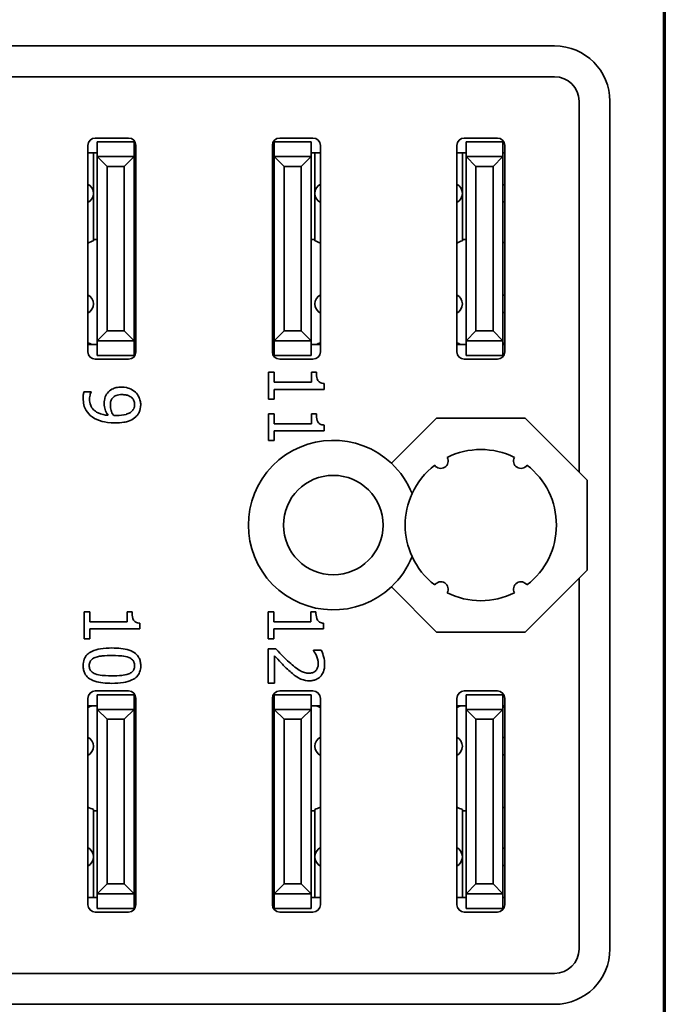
# Model space of a CAD drawing. Header units: millimetres. Extents: x 37 to 174, y 22 to 278.
# Tile 3 of 6: x 60 to 77, y 39 to 66. Entities that reach past the tile are written whole.
import ezdxf

# ---------------------------------------------------------------- set-up
doc = ezdxf.new("R2010")
doc.units = ezdxf.units.MM
doc.layers.add('Visible (ISO)', color=7, linetype='Continuous', lineweight=35)

msp = doc.modelspace()

# ---------------------------------------------------------------- linework, layer by layer
at = {"layer": 'Visible (ISO)'}
for p, q in [((77.135, 34.945), (77.135, 69.27)), ((77.085, 69.058), (77.085, 35.158)), ((40.135, 65.108), (74.135, 65.108)), ((40.135, 64.271), (74.135, 64.271)), ((74.798, 63.608), (74.798, 53.546)), ((75.635, 63.608), (75.635, 40.608)), ((61.685, 62.608), (62.585, 62.608)), ((61.735, 62.507), (62.735, 62.507)), ((61.735, 62.308), (61.735, 62.507)), ((62.735, 62.507), (62.735, 62.308)), ((66.535, 62.507), (67.535, 62.507)), ((66.535, 62.308), (66.535, 62.507)), ((66.685, 62.608), (67.585, 62.608)), ((67.535, 62.507), (67.535, 62.308)), ((71.685, 62.608), (72.585, 62.608)), ((71.735, 62.507), (72.735, 62.507)), ((71.735, 62.308), (71.735, 62.507)), ((72.735, 62.507), (72.735, 62.308)), ((61.485, 56.808), (61.485, 62.408)), ((61.735, 62.308), (61.735, 62.108)), ((62.735, 62.108), (62.735, 62.308)), ((62.785, 62.408), (62.785, 56.808)), ((66.485, 56.808), (66.485, 62.408)), ((66.535, 62.308), (66.535, 62.108)), ((67.535, 62.108), (67.535, 62.308)), ((67.785, 62.408), (67.785, 56.808)), ((71.485, 56.808), (71.485, 62.408)), ((71.735, 62.308), (71.735, 62.108)), ((72.735, 62.108), (72.735, 62.308)), ((72.785, 62.408), (72.785, 56.808)), ((61.735, 62.208), (61.485, 62.208)), ((61.635, 62.208), (61.635, 61.108)), ((61.735, 62.108), (61.735, 57.108)), ((62.735, 62.108), (61.735, 62.108)), ((61.735, 62.108), (62.003, 61.84)), ((62.467, 61.84), (62.735, 62.108)), ((62.785, 62.208), (62.735, 62.208)), ((62.735, 57.108), (62.735, 62.108)), ((66.535, 62.208), (66.485, 62.208)), ((66.535, 62.108), (66.535, 57.108)), ((67.535, 62.108), (66.535, 62.108)), ((66.535, 62.108), (66.803, 61.84)), ((67.267, 61.84), (67.535, 62.108)), ((67.785, 62.208), (67.535, 62.208)), ((67.535, 57.108), (67.535, 62.108)), ((67.635, 61.108), (67.635, 62.208)), ((71.735, 62.208), (71.485, 62.208)), ((71.635, 62.208), (71.635, 61.108)), ((71.735, 62.108), (71.735, 57.108)), ((72.735, 62.108), (71.735, 62.108)), ((71.735, 62.108), (72.003, 61.84)), ((72.467, 61.84), (72.735, 62.108)), ((72.785, 62.208), (72.735, 62.208)), ((72.735, 57.108), (72.735, 62.108)), ((62.003, 57.376), (62.003, 61.84)), ((62.003, 61.84), (62.467, 61.84)), ((62.467, 61.84), (62.467, 57.376)), ((66.803, 57.376), (66.803, 61.84)), ((66.803, 61.84), (67.267, 61.84)), ((67.267, 61.84), (67.267, 57.376)), ((72.003, 57.376), (72.003, 61.84)), ((72.003, 61.84), (72.467, 61.84)), ((72.467, 61.84), (72.467, 57.376)), ((61.635, 61.108), (61.635, 59.822)), ((67.635, 59.822), (67.635, 61.108)), ((71.635, 61.108), (71.635, 59.822)), ((61.735, 59.858), (61.635, 59.858)), ((67.635, 59.858), (67.535, 59.858)), ((71.735, 59.858), (71.635, 59.858)), ((62.003, 57.376), (61.735, 57.108)), ((62.467, 57.376), (62.003, 57.376)), ((62.735, 57.108), (62.467, 57.376)), ((66.803, 57.376), (66.535, 57.108)), ((67.267, 57.376), (66.803, 57.376)), ((67.535, 57.108), (67.267, 57.376)), ((72.003, 57.376), (71.735, 57.108)), ((72.467, 57.376), (72.003, 57.376)), ((72.735, 57.108), (72.467, 57.376)), ((61.735, 57.008), (61.485, 57.008)), ((61.735, 57.108), (61.735, 56.908)), ((61.735, 57.108), (62.735, 57.108)), ((61.735, 56.709), (61.735, 56.908)), ((62.735, 56.908), (62.735, 57.108)), ((62.785, 57.008), (62.735, 57.008)), ((62.735, 56.908), (62.735, 56.709)), ((66.535, 57.008), (66.485, 57.008)), ((66.535, 57.108), (66.535, 56.908)), ((66.535, 57.108), (67.535, 57.108)), ((66.535, 56.709), (66.535, 56.908)), ((67.535, 56.908), (67.535, 57.108)), ((67.785, 57.008), (67.535, 57.008)), ((67.535, 56.908), (67.535, 56.709)), ((71.735, 57.008), (71.485, 57.008)), ((71.735, 57.108), (71.735, 56.908)), ((71.735, 57.108), (72.735, 57.108)), ((71.735, 56.709), (71.735, 56.908)), ((72.735, 56.908), (72.735, 57.108)), ((72.785, 57.008), (72.735, 57.008)), ((72.735, 56.908), (72.735, 56.709)), ((62.735, 56.709), (61.735, 56.709)), ((67.535, 56.709), (66.535, 56.709)), ((72.735, 56.709), (71.735, 56.709)), ((62.585, 56.608), (61.685, 56.608)), ((67.585, 56.608), (66.685, 56.608)), ((72.585, 56.608), (71.685, 56.608)), ((66.536, 56.256), (66.383, 56.256)), ((66.383, 56.256), (66.383, 55.524)), ((66.536, 55.984), (66.536, 56.256)), ((67.679, 56.256), (67.541, 56.256)), ((67.541, 56.256), (67.541, 55.984)), ((67.541, 55.984), (66.536, 55.984)), ((67.888, 55.791), (67.888, 55.946)), ((61.57, 55.723), (61.376, 55.723)), ((61.57, 55.713), (61.57, 55.723)), ((66.536, 55.524), (66.536, 55.791)), ((66.536, 55.791), (67.888, 55.791)), ((66.383, 55.524), (66.536, 55.524)), ((66.536, 55.131), (66.383, 55.131)), ((66.383, 55.131), (66.383, 54.399)), ((66.536, 54.858), (66.536, 55.131)), ((67.679, 55.131), (67.541, 55.131)), ((67.541, 55.131), (67.541, 54.858)), ((67.541, 54.858), (66.536, 54.858)), ((67.888, 54.665), (67.888, 54.821)), ((69.71, 53.784), (70.934, 55.008)), ((70.934, 55.008), (73.337, 55.008)), ((73.337, 55.008), (74.798, 53.546)), ((66.536, 54.399), (66.536, 54.665)), ((66.536, 54.665), (67.888, 54.665)), ((66.383, 54.399), (66.536, 54.399)), ((74.798, 53.546), (75.017, 53.328)), ((75.017, 53.328), (75.017, 50.888)), ((75.017, 50.888), (74.798, 50.67)), ((74.798, 50.67), (73.337, 49.208)), ((74.798, 50.67), (74.798, 40.608)), ((70.934, 49.208), (69.71, 50.432)), ((61.539, 49.756), (61.386, 49.756)), ((61.386, 49.756), (61.386, 49.024)), ((61.539, 49.484), (61.539, 49.756)), ((62.682, 49.756), (62.544, 49.756)), ((62.544, 49.756), (62.544, 49.484)), ((66.523, 49.756), (66.37, 49.756)), ((66.37, 49.756), (66.37, 49.024)), ((66.523, 49.484), (66.523, 49.756)), ((67.665, 49.756), (67.528, 49.756)), ((67.528, 49.756), (67.528, 49.484)), ((62.544, 49.484), (61.539, 49.484)), ((62.891, 49.291), (62.891, 49.446)), ((67.528, 49.484), (66.523, 49.484)), ((67.874, 49.291), (67.874, 49.446)), ((61.539, 49.024), (61.539, 49.291)), ((61.539, 49.291), (62.891, 49.291)), ((66.523, 49.024), (66.523, 49.291)), ((66.523, 49.291), (67.874, 49.291)), ((73.337, 49.208), (70.934, 49.208)), ((61.386, 49.024), (61.539, 49.024)), ((66.37, 49.024), (66.523, 49.024)), ((66.582, 48.748), (66.37, 48.748)), ((66.37, 48.748), (66.37, 47.823)), ((67.811, 48.717), (67.597, 48.717)), ((67.597, 48.717), (67.597, 48.706)), ((66.543, 47.823), (66.543, 48.56)), ((66.37, 47.823), (66.543, 47.823)), ((61.685, 47.608), (62.585, 47.608)), ((66.685, 47.608), (67.585, 47.608)), ((71.685, 47.608), (72.585, 47.608)), ((61.485, 41.808), (61.485, 47.408)), ((61.735, 47.507), (62.735, 47.507)), ((61.735, 47.308), (61.735, 47.507)), ((61.735, 47.308), (61.735, 47.108)), ((62.735, 47.507), (62.735, 47.308)), ((62.735, 47.108), (62.735, 47.308)), ((62.785, 47.408), (62.785, 41.808)), ((66.485, 41.808), (66.485, 47.408)), ((66.535, 47.507), (67.535, 47.507)), ((66.535, 47.308), (66.535, 47.507)), ((66.535, 47.308), (66.535, 47.108)), ((67.535, 47.507), (67.535, 47.308)), ((67.535, 47.108), (67.535, 47.308)), ((67.785, 47.408), (67.785, 41.808)), ((71.485, 41.808), (71.485, 47.408)), ((71.735, 47.507), (72.735, 47.507)), ((71.735, 47.308), (71.735, 47.507)), ((71.735, 47.308), (71.735, 47.108)), ((72.735, 47.507), (72.735, 47.308)), ((72.735, 47.108), (72.735, 47.308)), ((72.785, 47.408), (72.785, 41.808)), ((61.735, 47.208), (61.485, 47.208)), ((61.735, 47.108), (61.735, 42.108)), ((61.735, 47.108), (62.003, 46.84)), ((62.735, 47.108), (61.735, 47.108)), ((62.467, 46.84), (62.735, 47.108)), ((62.785, 47.208), (62.735, 47.208)), ((62.735, 42.108), (62.735, 47.108)), ((66.535, 47.208), (66.485, 47.208)), ((66.535, 47.108), (66.535, 42.108)), ((66.535, 47.108), (66.803, 46.84)), ((67.535, 47.108), (66.535, 47.108)), ((67.267, 46.84), (67.535, 47.108)), ((67.785, 47.208), (67.535, 47.208)), ((67.535, 42.108), (67.535, 47.108)), ((71.735, 47.208), (71.485, 47.208)), ((71.735, 47.108), (71.735, 42.108)), ((71.735, 47.108), (72.003, 46.84)), ((72.735, 47.108), (71.735, 47.108)), ((72.467, 46.84), (72.735, 47.108)), ((72.785, 47.208), (72.735, 47.208)), ((72.735, 42.108), (72.735, 47.108)), ((62.003, 42.376), (62.003, 46.84)), ((62.003, 46.84), (62.467, 46.84)), ((62.467, 46.84), (62.467, 42.376)), ((66.803, 42.376), (66.803, 46.84)), ((66.803, 46.84), (67.267, 46.84)), ((67.267, 46.84), (67.267, 42.376)), ((72.003, 42.376), (72.003, 46.84)), ((72.003, 46.84), (72.467, 46.84)), ((72.467, 46.84), (72.467, 42.376)), ((61.635, 44.394), (61.635, 43.108)), ((61.635, 44.358), (61.735, 44.358)), ((67.535, 44.358), (67.635, 44.358)), ((67.635, 44.394), (67.635, 43.108)), ((71.635, 44.394), (71.635, 43.108)), ((71.635, 44.358), (71.735, 44.358)), ((61.635, 43.108), (61.635, 42.008)), ((67.635, 43.108), (67.635, 42.008)), ((71.635, 43.108), (71.635, 42.008)), ((62.003, 42.376), (61.735, 42.108)), ((62.467, 42.376), (62.003, 42.376)), ((62.735, 42.108), (62.467, 42.376)), ((66.803, 42.376), (66.535, 42.108)), ((67.267, 42.376), (66.803, 42.376)), ((67.535, 42.108), (67.267, 42.376)), ((72.003, 42.376), (71.735, 42.108)), ((72.467, 42.376), (72.003, 42.376)), ((72.735, 42.108), (72.467, 42.376)), ((61.735, 42.008), (61.485, 42.008)), ((61.735, 42.108), (61.735, 41.908)), ((61.735, 42.108), (62.735, 42.108)), ((62.735, 41.908), (62.735, 42.108)), ((62.785, 42.008), (62.735, 42.008)), ((66.535, 42.008), (66.485, 42.008)), ((66.535, 42.108), (66.535, 41.908)), ((66.535, 42.108), (67.535, 42.108)), ((67.535, 41.908), (67.535, 42.108)), ((67.785, 42.008), (67.535, 42.008)), ((71.735, 42.008), (71.485, 42.008)), ((71.735, 42.108), (71.735, 41.908)), ((71.735, 42.108), (72.735, 42.108)), ((72.735, 41.908), (72.735, 42.108)), ((72.785, 42.008), (72.735, 42.008)), ((61.735, 41.709), (61.735, 41.908)), ((62.735, 41.709), (61.735, 41.709)), ((62.735, 41.908), (62.735, 41.709)), ((66.535, 41.709), (66.535, 41.908)), ((67.535, 41.709), (66.535, 41.709)), ((67.535, 41.908), (67.535, 41.709)), ((71.735, 41.709), (71.735, 41.908)), ((72.735, 41.709), (71.735, 41.709)), ((72.735, 41.908), (72.735, 41.709)), ((62.585, 41.608), (61.685, 41.608)), ((67.585, 41.608), (66.685, 41.608)), ((72.585, 41.608), (71.685, 41.608)), ((74.135, 39.945), (40.135, 39.945)), ((74.135, 39.108), (40.135, 39.108))]:
    msp.add_line(p, q, dxfattribs=at)
msp.add_circle((68.135, 52.108), 1.35, dxfattribs=at)
for centre, radius, start, end in [((74.135, 63.608), 1.5, 0, 90), ((74.135, 63.608), 0.663, 0, 90), ((61.685, 62.408), 0.2, 90, 180), ((62.585, 62.408), 0.2, 0, 90), ((66.685, 62.408), 0.2, 90, 180), ((67.585, 62.408), 0.2, 0, 90), ((71.685, 62.408), 0.2, 90, 180), ((72.585, 62.408), 0.2, 0, 90), ((61.352, 61.108), 0.283, 298.0725, 61.9275), ((62.919, 61.108), 0.283, 118.0725, 130.3202), ((66.352, 61.108), 0.283, 49.6798, 61.9275), ((67.919, 61.108), 0.283, 118.0725, 241.9275), ((71.352, 61.108), 0.283, 298.0725, 61.9275), ((72.919, 61.108), 0.283, 118.0725, 130.3202), ((62.919, 61.108), 0.283, 229.6798, 241.9275), ((66.352, 61.108), 0.283, 298.0725, 310.3202), ((72.919, 61.108), 0.283, 229.6798, 241.9275), ((62.135, 58.408), 1.5, 109.4712, 115.6793), ((62.135, 58.408), 1.5, 64.3207, 66.4218), ((67.135, 58.408), 1.5, 113.5782, 115.6793), ((67.135, 58.408), 1.5, 64.3207, 70.5288), ((72.135, 58.408), 1.5, 109.4712, 115.6793), ((72.135, 58.408), 1.5, 64.3207, 66.4218), ((61.352, 58.108), 0.283, 298.0725, 61.9275), ((62.919, 58.108), 0.283, 118.0725, 130.3202), ((66.352, 58.108), 0.283, 49.6798, 61.9275), ((67.919, 58.108), 0.283, 118.0725, 241.9275), ((71.352, 58.108), 0.283, 298.0725, 61.9275), ((72.919, 58.108), 0.283, 118.0725, 130.3202), ((62.919, 58.108), 0.283, 229.6798, 241.9275), ((66.352, 58.108), 0.283, 298.0725, 310.3202), ((72.919, 58.108), 0.283, 229.6798, 241.9275), ((62.135, 58.408), 1.5, 244.3207, 248.9605), ((62.135, 58.408), 1.5, 293.5782, 295.6793), ((67.135, 58.408), 1.5, 244.3207, 246.4218), ((67.135, 58.408), 1.5, 291.0395, 295.6793), ((72.135, 58.408), 1.5, 244.3207, 248.9605), ((72.135, 58.408), 1.5, 293.5782, 295.6793), ((61.685, 56.808), 0.2, 180, 270), ((62.585, 56.808), 0.2, 270, 0), ((66.685, 56.808), 0.2, 180, 270), ((67.585, 56.808), 0.2, 270, 0), ((71.685, 56.808), 0.2, 180, 270), ((72.585, 56.808), 0.2, 270, 0), ((68.135, 52.108), 2.3, 46.7833, 313.2167), ((72.135, 52.108), 2.05, 63.5921, 116.4079), ((68.135, 52.108), 2.3, 21.7718, 46.7833), ((72.135, 52.108), 2.05, 127.5921, 155.4086), ((71.049, 53.846), 0.2, 214.796, 29.204), ((73.222, 53.846), 0.2, 150.796, 325.204), ((72.135, 52.108), 2.05, 307.5921, 52.4079), ((72.135, 52.108), 2.05, 155.4086, 204.5914), ((68.135, 52.108), 2.3, 313.2167, 338.2282), ((72.135, 52.108), 2.05, 204.5914, 232.4079), ((71.049, 50.369), 0.2, 330.796, 145.204), ((73.222, 50.369), 0.2, 34.796, 209.204), ((72.135, 52.108), 2.05, 243.5921, 296.4079), ((61.685, 47.408), 0.2, 90, 180), ((62.585, 47.408), 0.2, 0, 90), ((66.685, 47.408), 0.2, 90, 180), ((67.585, 47.408), 0.2, 0, 90), ((71.685, 47.408), 0.2, 90, 180), ((72.585, 47.408), 0.2, 0, 90), ((62.135, 45.808), 1.5, 111.0395, 115.6793), ((62.135, 45.808), 1.5, 64.3207, 66.4218), ((67.135, 45.808), 1.5, 113.5782, 115.6793), ((67.135, 45.808), 1.5, 64.3207, 68.9605), ((72.135, 45.808), 1.5, 111.0395, 115.6793), ((72.135, 45.808), 1.5, 64.3207, 66.4218), ((61.352, 46.108), 0.283, 298.0725, 61.9275), ((62.919, 46.108), 0.283, 118.0725, 130.3202), ((66.352, 46.108), 0.283, 49.6798, 61.9275), ((67.919, 46.108), 0.283, 118.0725, 241.9275), ((71.352, 46.108), 0.283, 298.0725, 61.9275), ((72.919, 46.108), 0.283, 118.0725, 130.3202), ((62.919, 46.108), 0.283, 229.6798, 241.9275), ((66.352, 46.108), 0.283, 298.0725, 310.3202), ((72.919, 46.108), 0.283, 229.6798, 241.9275), ((62.135, 45.808), 1.5, 244.3207, 250.5288), ((62.135, 45.808), 1.5, 293.5782, 295.6793), ((67.135, 45.808), 1.5, 244.3207, 246.4218), ((67.135, 45.808), 1.5, 289.4712, 295.6793), ((72.135, 45.808), 1.5, 244.3207, 250.5288), ((72.135, 45.808), 1.5, 293.5782, 295.6793), ((61.352, 43.108), 0.283, 298.0725, 61.9275), ((62.919, 43.108), 0.283, 118.0725, 130.3202), ((66.352, 43.108), 0.283, 49.6798, 61.9275), ((67.919, 43.108), 0.283, 118.0725, 241.9275), ((71.352, 43.108), 0.283, 298.0725, 61.9275), ((72.919, 43.108), 0.283, 118.0725, 130.3202), ((62.919, 43.108), 0.283, 229.6798, 241.9275), ((66.352, 43.108), 0.283, 298.0725, 310.3202), ((72.919, 43.108), 0.283, 229.6798, 241.9275), ((61.685, 41.808), 0.2, 180, 270), ((62.585, 41.808), 0.2, 270, 0), ((66.685, 41.808), 0.2, 180, 270), ((67.585, 41.808), 0.2, 270, 0), ((71.685, 41.808), 0.2, 180, 270), ((72.585, 41.808), 0.2, 270, 0), ((74.135, 40.608), 0.663, 270, 0), ((74.135, 40.608), 1.5, 270, 0)]:
    msp.add_arc(centre, radius, start, end, dxfattribs=at)
for points, knots in [([(67.888, 55.946), (67.868, 55.948), (67.847, 55.951), (67.81, 55.961), (67.794, 55.967), (67.762, 55.985), (67.747, 55.997), (67.728, 56.02), (67.714, 56.038), (67.684, 56.127), (67.679, 56.192), (67.679, 56.256)], [-0.09896045, -0.09896045, -0.09896045, -0.09896045, -0.0750712, -0.0750712, -0.05445171, -0.05445171, -0.03210432, -0.03210432, -0.01922608, -0.01922608, 0, 0, 0, 0]), ([(62.397, 55.853), (62.348, 55.853), (62.298, 55.848), (62.219, 55.83), (62.177, 55.817), (62.086, 55.766), (62.047, 55.732), (62.014, 55.69)], [-0.05468864, -0.05468864, -0.05468864, -0.05468864, -0.03133338, -0.03133338, -0.01587612, -0.01587612, 0, 0, 0, 0]), ([(62.774, 55.712), (62.726, 55.757), (62.67, 55.791), (62.572, 55.829), (62.502, 55.853), (62.397, 55.853)], [-0.0837057, -0.0837057, -0.0837057, -0.0837057, -0.03139093, -0.03139093, 0, 0, 0, 0]), ([(61.376, 55.723), (61.368, 55.695), (61.362, 55.667), (61.359, 55.63), (61.356, 55.594), (61.356, 55.552)], [-0.05508981, -0.05508981, -0.05508981, -0.05508981, -0.01261077, -0.01261077, 0, 0, 0, 0]), ([(61.529, 55.526), (61.529, 55.58), (61.539, 55.625), (61.554, 55.679), (61.561, 55.698), (61.57, 55.713)], [-0.01425459, -0.01425459, -0.01425459, -0.01425459, -0.00505386, -0.00505386, 0, 0, 0, 0]), ([(62.014, 55.69), (61.983, 55.648), (61.957, 55.602), (61.939, 55.532), (61.926, 55.481), (61.926, 55.4)], [-0.0844881, -0.0844881, -0.0844881, -0.0844881, -0.02424849, -0.02424849, 0, 0, 0, 0]), ([(62.144, 55.546), (62.159, 55.564), (62.175, 55.579), (62.215, 55.609), (62.236, 55.619), (62.295, 55.642), (62.35, 55.648), (62.406, 55.648)], [-0.02568333, -0.02568333, -0.02568333, -0.02568333, -0.02165408, -0.02165408, -0.01660186, -0.01660186, 0, 0, 0, 0]), ([(62.406, 55.648), (62.441, 55.648), (62.476, 55.646), (62.54, 55.635), (62.569, 55.627), (62.637, 55.597), (62.663, 55.576), (62.703, 55.535), (62.72, 55.51), (62.745, 55.449), (62.751, 55.413), (62.751, 55.377)], [-0.03971661, -0.03971661, -0.03971661, -0.03971661, -0.03338678, -0.03338678, -0.02792601, -0.02792601, -0.01995236, -0.01995236, -0.01074974, -0.01074974, 0, 0, 0, 0]), ([(62.915, 55.376), (62.915, 55.411), (62.911, 55.446), (62.894, 55.522), (62.88, 55.558), (62.844, 55.632), (62.814, 55.675), (62.774, 55.712)], [-0.0318597, -0.0318597, -0.0318597, -0.0318597, -0.02471695, -0.02471695, -0.01611124, -0.01611124, 0, 0, 0, 0]), ([(61.356, 55.552), (61.356, 55.49), (61.361, 55.427), (61.389, 55.313), (61.408, 55.265), (61.477, 55.15), (61.531, 55.093), (61.595, 55.045)], [-0.05900093, -0.05900093, -0.05900093, -0.05900093, -0.04039735, -0.04039735, -0.02386104, -0.02386104, 0, 0, 0, 0]), ([(62.03, 55.088), (61.94, 55.094), (61.846, 55.111), (61.701, 55.179), (61.662, 55.212), (61.604, 55.27), (61.578, 55.309), (61.538, 55.409), (61.529, 55.467), (61.529, 55.526)], [-0.05546718, -0.05546718, -0.05546718, -0.05546718, -0.04217287, -0.04217287, -0.03208773, -0.03208773, -0.01759897, -0.01759897, 0, 0, 0, 0]), ([(61.926, 55.4), (61.926, 55.346), (61.933, 55.293), (61.963, 55.205), (61.985, 55.154), (62.03, 55.088)], [-0.0582938, -0.0582938, -0.0582938, -0.0582938, -0.02412004, -0.02412004, 0, 0, 0, 0]), ([(62.092, 55.355), (62.092, 55.404), (62.098, 55.446), (62.114, 55.501), (62.127, 55.525), (62.144, 55.546)], [-0.01706521, -0.01706521, -0.01706521, -0.01706521, -0.00829587, -0.00829587, 0, 0, 0, 0]), ([(62.175, 55.087), (62.142, 55.135), (62.125, 55.184), (62.101, 55.262), (62.092, 55.309), (62.092, 55.355)], [-0.02444012, -0.02444012, -0.02444012, -0.02444012, -0.01404294, -0.01404294, 0, 0, 0, 0]), ([(62.751, 55.377), (62.751, 55.358), (62.749, 55.338), (62.742, 55.305), (62.737, 55.285), (62.713, 55.237), (62.69, 55.211), (62.666, 55.189)], [-0.0248503, -0.0248503, -0.0248503, -0.0248503, -0.01627571, -0.01627571, -0.00981935, -0.00981935, 0, 0, 0, 0]), ([(62.78, 55.043), (62.802, 55.064), (62.821, 55.086), (62.855, 55.135), (62.869, 55.161), (62.896, 55.226), (62.915, 55.287), (62.915, 55.376)], [-0.06654917, -0.06654917, -0.06654917, -0.06654917, -0.04667155, -0.04667155, -0.0267443, -0.0267443, 0, 0, 0, 0]), ([(61.595, 55.045), (61.677, 54.985), (61.774, 54.947), (61.947, 54.903), (62.064, 54.88), (62.225, 54.88)], [-0.1117144, -0.1117144, -0.1117144, -0.1117144, -0.0482665, -0.0482665, 0, 0, 0, 0]), ([(62.27, 55.083), (62.241, 55.083), (62.227, 55.084), (62.202, 55.085), (62.187, 55.086), (62.175, 55.087)], [-0.007495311, -0.007495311, -0.007495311, -0.007495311, -0.003636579, -0.003636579, 0, 0, 0, 0]), ([(62.225, 54.88), (62.301, 54.88), (62.381, 54.885), (62.494, 54.904), (62.561, 54.917), (62.687, 54.972), (62.737, 55.003), (62.78, 55.043)], [-0.08882888, -0.08882888, -0.08882888, -0.08882888, -0.0412007, -0.0412007, -0.01768648, -0.01768648, 0, 0, 0, 0]), ([(62.666, 55.189), (62.647, 55.171), (62.626, 55.157), (62.567, 55.126), (62.531, 55.115), (62.445, 55.09), (62.356, 55.083), (62.27, 55.083)], [-0.03394003, -0.03394003, -0.03394003, -0.03394003, -0.03086508, -0.03086508, -0.02599996, -0.02599996, 0, 0, 0, 0]), ([(67.888, 54.821), (67.868, 54.822), (67.847, 54.825), (67.81, 54.835), (67.794, 54.841), (67.762, 54.859), (67.747, 54.871), (67.728, 54.894), (67.714, 54.913), (67.684, 55.001), (67.679, 55.067), (67.679, 55.131)], [-0.09896045, -0.09896045, -0.09896045, -0.09896045, -0.0750712, -0.0750712, -0.05445171, -0.05445171, -0.03210432, -0.03210432, -0.01922608, -0.01922608, 0, 0, 0, 0]), ([(62.891, 49.446), (62.871, 49.448), (62.85, 49.451), (62.813, 49.461), (62.797, 49.467), (62.765, 49.485), (62.75, 49.497), (62.731, 49.52), (62.717, 49.538), (62.687, 49.627), (62.682, 49.692), (62.682, 49.756)], [-0.09896045, -0.09896045, -0.09896045, -0.09896045, -0.0750712, -0.0750712, -0.05445171, -0.05445171, -0.03210432, -0.03210432, -0.01922608, -0.01922608, 0, 0, 0, 0]), ([(67.874, 49.446), (67.854, 49.448), (67.834, 49.451), (67.797, 49.461), (67.78, 49.467), (67.748, 49.485), (67.734, 49.497), (67.715, 49.52), (67.701, 49.538), (67.671, 49.627), (67.665, 49.692), (67.665, 49.756)], [-0.09896045, -0.09896045, -0.09896045, -0.09896045, -0.0750712, -0.0750712, -0.05445171, -0.05445171, -0.03210432, -0.03210432, -0.01922608, -0.01922608, 0, 0, 0, 0]), ([(62.135, 48.774), (62.032, 48.774), (61.925, 48.768), (61.745, 48.738), (61.664, 48.717), (61.538, 48.656), (61.497, 48.626), (61.431, 48.559), (61.405, 48.519), (61.363, 48.417), (61.354, 48.355), (61.354, 48.294)], [-0.0876806, -0.0876806, -0.0876806, -0.0876806, -0.06458881, -0.06458881, -0.04669586, -0.04669586, -0.03311964, -0.03311964, -0.01843432, -0.01843432, 0, 0, 0, 0]), ([(62.916, 48.294), (62.916, 48.333), (62.913, 48.371), (62.897, 48.444), (62.885, 48.477), (62.846, 48.553), (62.815, 48.59), (62.733, 48.659), (62.676, 48.69), (62.465, 48.76), (62.298, 48.774), (62.135, 48.774)], [-0.1354645, -0.1354645, -0.1354645, -0.1354645, -0.1169855, -0.1169855, -0.1001059, -0.1001059, -0.0763369, -0.0763369, -0.0490762, -0.0490762, 0, 0, 0, 0]), ([(66.943, 48.386), (66.881, 48.442), (66.821, 48.5), (66.727, 48.596), (66.666, 48.66), (66.582, 48.748)], [-0.09667815, -0.09667815, -0.09667815, -0.09667815, -0.0365721, -0.0365721, 0, 0, 0, 0]), ([(67.597, 48.706), (67.611, 48.686), (67.626, 48.662), (67.645, 48.632), (67.663, 48.602), (67.68, 48.56)], [-0.03953048, -0.03953048, -0.03953048, -0.03953048, -0.01358687, -0.01358687, 0, 0, 0, 0]), ([(67.901, 48.333), (67.901, 48.404), (67.89, 48.475), (67.864, 48.573), (67.841, 48.656), (67.811, 48.717)], [-0.06810404, -0.06810404, -0.06810404, -0.06810404, -0.020358, -0.020358, 0, 0, 0, 0]), ([(61.521, 48.294), (61.521, 48.313), (61.522, 48.333), (61.529, 48.369), (61.535, 48.385), (61.548, 48.413), (61.561, 48.438), (61.615, 48.488), (61.648, 48.506), (61.683, 48.519)], [-0.05256688, -0.05256688, -0.05256688, -0.05256688, -0.03662698, -0.03662698, -0.02230981, -0.02230981, -0.01105421, -0.01105421, 0, 0, 0, 0]), ([(61.683, 48.519), (61.762, 48.549), (61.838, 48.557), (61.955, 48.568), (62.051, 48.57), (62.135, 48.57)], [-0.03503338, -0.03503338, -0.03503338, -0.03503338, -0.02504595, -0.02504595, 0, 0, 0, 0]), ([(62.135, 48.57), (62.283, 48.57), (62.371, 48.562), (62.466, 48.552), (62.534, 48.541), (62.592, 48.518)], [-0.02866269, -0.02866269, -0.02866269, -0.02866269, -0.01870402, -0.01870402, 0, 0, 0, 0]), ([(62.592, 48.518), (62.611, 48.51), (62.63, 48.501), (62.663, 48.479), (62.678, 48.468), (62.714, 48.431), (62.726, 48.409), (62.745, 48.36), (62.75, 48.327), (62.75, 48.294)], [-0.02331138, -0.02331138, -0.02331138, -0.02331138, -0.01938318, -0.01938318, -0.01584709, -0.01584709, -0.00984878, -0.00984878, 0, 0, 0, 0]), ([(66.543, 48.56), (66.597, 48.503), (66.665, 48.431), (66.768, 48.323), (66.83, 48.257), (66.932, 48.164)], [-0.08639488, -0.08639488, -0.08639488, -0.08639488, -0.04153376, -0.04153376, 0, 0, 0, 0]), ([(67.478, 48.09), (67.438, 48.09), (67.398, 48.095), (67.319, 48.116), (67.281, 48.132), (67.154, 48.203), (67.041, 48.298), (66.943, 48.386)], [-0.07036657, -0.07036657, -0.07036657, -0.07036657, -0.05516905, -0.05516905, -0.0394338, -0.0394338, 0, 0, 0, 0]), ([(67.727, 48.347), (67.727, 48.299), (67.719, 48.265), (67.701, 48.214), (67.687, 48.187), (67.667, 48.164)], [-0.01643888, -0.01643888, -0.01643888, -0.01643888, -0.00922771, -0.00922771, 0, 0, 0, 0]), ([(67.68, 48.56), (67.694, 48.526), (67.705, 48.491), (67.718, 48.438), (67.727, 48.398), (67.727, 48.347)], [-0.04650879, -0.04650879, -0.04650879, -0.04650879, -0.01528651, -0.01528651, 0, 0, 0, 0]), ([(61.354, 48.294), (61.354, 48.256), (61.358, 48.217), (61.374, 48.146), (61.385, 48.113), (61.424, 48.038), (61.455, 48), (61.537, 47.931), (61.594, 47.9), (61.805, 47.829), (61.972, 47.815), (62.136, 47.815)], [-0.1345768, -0.1345768, -0.1345768, -0.1345768, -0.1165051, -0.1165051, -0.0999618, -0.0999618, -0.0763782, -0.0763782, -0.0491231, -0.0491231, 0, 0, 0, 0]), ([(61.679, 48.073), (61.66, 48.08), (61.641, 48.089), (61.607, 48.11), (61.593, 48.121), (61.558, 48.157), (61.545, 48.18), (61.525, 48.229), (61.521, 48.261), (61.521, 48.294)], [-0.02362363, -0.02362363, -0.02362363, -0.02362363, -0.01956021, -0.01956021, -0.01589708, -0.01589708, -0.00975175, -0.00975175, 0, 0, 0, 0]), ([(62.136, 47.815), (62.238, 47.815), (62.345, 47.821), (62.525, 47.852), (62.606, 47.873), (62.735, 47.935), (62.776, 47.966), (62.84, 48.031), (62.866, 48.071), (62.908, 48.173), (62.916, 48.233), (62.916, 48.294)], [-0.08220687, -0.08220687, -0.08220687, -0.08220687, -0.06166883, -0.06166883, -0.04565469, -0.04565469, -0.03288186, -0.03288186, -0.01822598, -0.01822598, 0, 0, 0, 0]), ([(62.75, 48.294), (62.75, 48.275), (62.748, 48.257), (62.742, 48.223), (62.737, 48.207), (62.724, 48.177), (62.712, 48.154), (62.66, 48.105), (62.628, 48.087), (62.594, 48.074)], [-0.04525447, -0.04525447, -0.04525447, -0.04525447, -0.03270234, -0.03270234, -0.02138389, -0.02138389, -0.01083819, -0.01083819, 0, 0, 0, 0]), ([(66.932, 48.164), (66.973, 48.125), (67.015, 48.088), (67.077, 48.037), (67.125, 47.999), (67.189, 47.963)], [-0.07282183, -0.07282183, -0.07282183, -0.07282183, -0.02191725, -0.02191725, 0, 0, 0, 0]), ([(67.667, 48.164), (67.656, 48.152), (67.645, 48.142), (67.618, 48.123), (67.604, 48.115), (67.57, 48.101), (67.535, 48.09), (67.478, 48.09)], [-0.04394396, -0.04394396, -0.04394396, -0.04394396, -0.03079938, -0.03079938, -0.01702022, -0.01702022, 0, 0, 0, 0]), ([(67.489, 47.885), (67.521, 47.885), (67.553, 47.888), (67.614, 47.899), (67.642, 47.908), (67.714, 47.938), (67.752, 47.965), (67.812, 48.027), (67.843, 48.067), (67.892, 48.191), (67.901, 48.263), (67.901, 48.333)], [-0.09448366, -0.09448366, -0.09448366, -0.09448366, -0.07854395, -0.07854395, -0.0638542, -0.0638542, -0.03998122, -0.03998122, -0.02102332, -0.02102332, 0, 0, 0, 0]), ([(62.136, 48.019), (61.993, 48.019), (61.91, 48.027), (61.806, 48.038), (61.737, 48.05), (61.679, 48.073)], [-0.03151639, -0.03151639, -0.03151639, -0.03151639, -0.01868421, -0.01868421, 0, 0, 0, 0]), ([(62.594, 48.074), (62.522, 48.045), (62.442, 48.035), (62.317, 48.022), (62.223, 48.019), (62.136, 48.019)], [-0.03737876, -0.03737876, -0.03737876, -0.03737876, -0.02607528, -0.02607528, 0, 0, 0, 0]), ([(67.189, 47.963), (67.232, 47.938), (67.278, 47.92), (67.352, 47.899), (67.406, 47.885), (67.489, 47.885)], [-0.07101609, -0.07101609, -0.07101609, -0.07101609, -0.02482661, -0.02482661, 0, 0, 0, 0])]:
    msp.add_open_spline(points, degree=3, knots=knots, dxfattribs=at)

doc.saveas('drawing.dxf')
